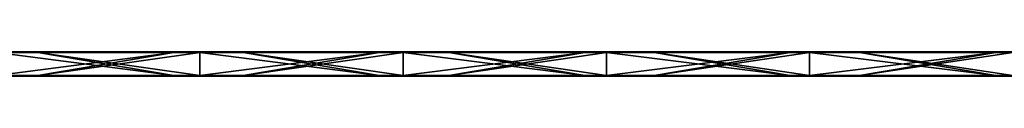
# Model space of a CAD drawing. Header units: millimetres. Extents: x -792 to 792, y -10 to 10.
# Tile 7 of 10: x 154 to 394, y -6 to 0. Entities that reach past the tile are written whole.
import ezdxf

# ---------------------------------------------------------------- set-up
doc = ezdxf.new("R2010")
doc.units = ezdxf.units.MM
doc.header["$LTSCALE"] = 65.185185
for name, color, linetype in [('1', 7, 'CONTINUOUS'), ('10', 7, 'CONTINUOUS'), ('12', 7, 'CONTINUOUS'), ('14', 7, 'CONTINUOUS'), ('2', 7, 'CONTINUOUS'), ('4', 7, 'CONTINUOUS'), ('6', 7, 'CONTINUOUS'), ('8', 7, 'CONTINUOUS')]:
    doc.layers.add(name, color=color, linetype=linetype)

msp = doc.modelspace()

# ---------------------------------------------------------------- linework, layer by layer
at = {"layer": '1', "linetype": 'CONTINUOUS'}
for points in [[(198.07, 0, 454.8), (148.56, 0, 454.8), (198.07, 0, 504.8), (198.07, 0, 454.8)], [(148.56, 0, 454.8), (198.07, 0, 454.8), (148.56, 0, 404.75), (148.56, 0, 454.8)], [(198.07, 0, 504.8), (148.56, 0, 454.8), (158.6, 0, 504.8), (198.07, 0, 504.8)], [(158.6, 0, 504.8), (148.56, 0, 454.8), (148.56, 0, 504.8), (158.6, 0, 504.8)], [(198.07, 0, 454.8), (198.07, 0, 404.75), (148.56, 0, 404.75), (198.07, 0, 454.8)], [(191.75, 0, 0.2), (148.56, 0, 0.2), (198.07, 0, 4.35), (191.75, 0, 0.2)], [(198.07, 0, 4.35), (148.56, 0, 0.2), (148.56, 0, 4.35), (198.07, 0, 4.35)], [(198.07, 0, 4.35), (148.56, 0, 4.35), (198.07, 0, 54.4), (198.07, 0, 4.35)], [(198.07, 0, 54.4), (148.56, 0, 4.35), (148.56, 0, 54.4), (198.07, 0, 54.4)], [(198.07, 0, 54.4), (148.56, 0, 54.4), (198.07, 0, 104.45), (198.07, 0, 54.4)], [(198.07, 0, 104.45), (148.56, 0, 54.4), (148.56, 0, 104.45), (198.07, 0, 104.45)], [(198.07, 0, 104.45), (148.56, 0, 104.45), (198.07, 0, 154.5), (198.07, 0, 104.45)], [(198.07, 0, 154.5), (148.56, 0, 104.45), (148.56, 0, 154.5), (198.07, 0, 154.5)], [(198.07, 0, 154.5), (148.56, 0, 154.5), (198.07, 0, 204.55), (198.07, 0, 154.5)], [(198.07, 0, 204.55), (148.56, 0, 154.5), (148.56, 0, 204.55), (198.07, 0, 204.55)], [(198.07, 0, 204.55), (148.56, 0, 204.55), (198.07, 0, 254.6), (198.07, 0, 204.55)], [(198.07, 0, 254.6), (148.56, 0, 204.55), (148.56, 0, 254.6), (198.07, 0, 254.6)], [(198.07, 0, 254.6), (148.56, 0, 254.6), (198.07, 0, 304.65), (198.07, 0, 254.6)], [(198.07, 0, 304.65), (148.56, 0, 254.6), (148.56, 0, 304.65), (198.07, 0, 304.65)], [(198.07, 0, 304.65), (148.56, 0, 304.65), (198.07, 0, 354.7), (198.07, 0, 304.65)], [(198.07, 0, 354.7), (148.56, 0, 304.65), (148.56, 0, 354.7), (198.07, 0, 354.7)], [(198.07, 0, 354.7), (148.56, 0, 354.7), (198.07, 0, 404.75), (198.07, 0, 354.7)], [(198.07, 0, 404.75), (148.56, 0, 354.7), (148.56, 0, 404.75), (198.07, 0, 404.75)], [(198.07, 0, 0.2), (191.75, 0, 0.2), (198.07, 0, 4.35), (198.07, 0, 0.2)], [(247.59, 0, 454.8), (198.07, 0, 454.8), (247.59, 0, 504.8), (247.59, 0, 454.8)], [(198.07, 0, 454.8), (247.59, 0, 454.8), (198.07, 0, 404.75), (198.07, 0, 454.8)], [(247.59, 0, 504.8), (198.07, 0, 454.8), (208.65, 0, 504.8), (247.59, 0, 504.8)], [(208.65, 0, 504.8), (198.07, 0, 454.8), (198.07, 0, 504.8), (208.65, 0, 504.8)], [(247.59, 0, 454.8), (247.59, 0, 404.75), (198.07, 0, 404.75), (247.59, 0, 454.8)], [(241.8, 0, 0.2), (198.07, 0, 0.2), (247.59, 0, 4.35), (241.8, 0, 0.2)], [(247.59, 0, 4.35), (198.07, 0, 0.2), (198.07, 0, 4.35), (247.59, 0, 4.35)], [(247.59, 0, 4.35), (198.07, 0, 4.35), (247.59, 0, 54.4), (247.59, 0, 4.35)], [(247.59, 0, 54.4), (198.07, 0, 4.35), (198.07, 0, 54.4), (247.59, 0, 54.4)], [(247.59, 0, 54.4), (198.07, 0, 54.4), (247.59, 0, 104.45), (247.59, 0, 54.4)], [(247.59, 0, 104.45), (198.07, 0, 54.4), (198.07, 0, 104.45), (247.59, 0, 104.45)], [(247.59, 0, 104.45), (198.07, 0, 104.45), (247.59, 0, 154.5), (247.59, 0, 104.45)], [(247.59, 0, 154.5), (198.07, 0, 104.45), (198.07, 0, 154.5), (247.59, 0, 154.5)], [(247.59, 0, 154.5), (198.07, 0, 154.5), (247.59, 0, 204.55), (247.59, 0, 154.5)], [(247.59, 0, 204.55), (198.07, 0, 154.5), (198.07, 0, 204.55), (247.59, 0, 204.55)], [(247.59, 0, 204.55), (198.07, 0, 204.55), (247.59, 0, 254.6), (247.59, 0, 204.55)], [(247.59, 0, 254.6), (198.07, 0, 204.55), (198.07, 0, 254.6), (247.59, 0, 254.6)], [(247.59, 0, 254.6), (198.07, 0, 254.6), (247.59, 0, 304.65), (247.59, 0, 254.6)], [(247.59, 0, 304.65), (198.07, 0, 254.6), (198.07, 0, 304.65), (247.59, 0, 304.65)], [(247.59, 0, 304.65), (198.07, 0, 304.65), (247.59, 0, 354.7), (247.59, 0, 304.65)], [(247.59, 0, 354.7), (198.07, 0, 304.65), (198.07, 0, 354.7), (247.59, 0, 354.7)], [(247.59, 0, 354.7), (198.07, 0, 354.7), (247.59, 0, 404.75), (247.59, 0, 354.7)], [(247.59, 0, 404.75), (198.07, 0, 354.7), (198.07, 0, 404.75), (247.59, 0, 404.75)], [(247.59, 0, 0.2), (241.8, 0, 0.2), (247.59, 0, 4.35), (247.59, 0, 0.2)], [(297.11, 0, 454.8), (247.59, 0, 454.8), (297.11, 0, 504.8), (297.11, 0, 454.8)], [(247.59, 0, 454.8), (297.11, 0, 454.8), (247.59, 0, 404.75), (247.59, 0, 454.8)], [(297.11, 0, 504.8), (247.59, 0, 454.8), (258.7, 0, 504.8), (297.11, 0, 504.8)], [(258.7, 0, 504.8), (247.59, 0, 454.8), (247.59, 0, 504.8), (258.7, 0, 504.8)], [(297.11, 0, 454.8), (297.11, 0, 404.75), (247.59, 0, 404.75), (297.11, 0, 454.8)], [(291.85, 0, 0.2), (247.59, 0, 0.2), (297.11, 0, 4.35), (291.85, 0, 0.2)], [(297.11, 0, 4.35), (247.59, 0, 0.2), (247.59, 0, 4.35), (297.11, 0, 4.35)], [(297.11, 0, 4.35), (247.59, 0, 4.35), (297.11, 0, 54.4), (297.11, 0, 4.35)], [(297.11, 0, 54.4), (247.59, 0, 4.35), (247.59, 0, 54.4), (297.11, 0, 54.4)], [(297.11, 0, 54.4), (247.59, 0, 54.4), (297.11, 0, 104.45), (297.11, 0, 54.4)], [(297.11, 0, 104.45), (247.59, 0, 54.4), (247.59, 0, 104.45), (297.11, 0, 104.45)], [(297.11, 0, 104.45), (247.59, 0, 104.45), (297.11, 0, 154.5), (297.11, 0, 104.45)], [(297.11, 0, 154.5), (247.59, 0, 104.45), (247.59, 0, 154.5), (297.11, 0, 154.5)], [(297.11, 0, 154.5), (247.59, 0, 154.5), (297.11, 0, 204.55), (297.11, 0, 154.5)], [(297.11, 0, 204.55), (247.59, 0, 154.5), (247.59, 0, 204.55), (297.11, 0, 204.55)], [(297.11, 0, 204.55), (247.59, 0, 204.55), (297.11, 0, 254.6), (297.11, 0, 204.55)], [(297.11, 0, 254.6), (247.59, 0, 204.55), (247.59, 0, 254.6), (297.11, 0, 254.6)], [(297.11, 0, 254.6), (247.59, 0, 254.6), (297.11, 0, 304.65), (297.11, 0, 254.6)], [(297.11, 0, 304.65), (247.59, 0, 254.6), (247.59, 0, 304.65), (297.11, 0, 304.65)], [(297.11, 0, 304.65), (247.59, 0, 304.65), (297.11, 0, 354.7), (297.11, 0, 304.65)], [(297.11, 0, 354.7), (247.59, 0, 304.65), (247.59, 0, 354.7), (297.11, 0, 354.7)], [(297.11, 0, 354.7), (247.59, 0, 354.7), (297.11, 0, 404.75), (297.11, 0, 354.7)], [(297.11, 0, 404.75), (247.59, 0, 354.7), (247.59, 0, 404.75), (297.11, 0, 404.75)], [(297.11, 0, 0.2), (291.85, 0, 0.2), (297.11, 0, 4.35), (297.11, 0, 0.2)], [(346.63, 0, 454.8), (297.11, 0, 454.8), (346.63, 0, 504.8), (346.63, 0, 454.8)], [(297.11, 0, 454.8), (346.63, 0, 454.8), (297.11, 0, 404.75), (297.11, 0, 454.8)], [(346.63, 0, 504.8), (297.11, 0, 454.8), (308.75, 0, 504.8), (346.63, 0, 504.8)], [(308.75, 0, 504.8), (297.11, 0, 454.8), (297.11, 0, 504.8), (308.75, 0, 504.8)], [(346.63, 0, 454.8), (346.63, 0, 404.75), (297.11, 0, 404.75), (346.63, 0, 454.8)], [(341.9, 0, 0.2), (297.11, 0, 0.2), (346.63, 0, 4.35), (341.9, 0, 0.2)], [(346.63, 0, 4.35), (297.11, 0, 0.2), (297.11, 0, 4.35), (346.63, 0, 4.35)], [(346.63, 0, 4.35), (297.11, 0, 4.35), (346.63, 0, 54.4), (346.63, 0, 4.35)], [(346.63, 0, 54.4), (297.11, 0, 4.35), (297.11, 0, 54.4), (346.63, 0, 54.4)], [(346.63, 0, 54.4), (297.11, 0, 54.4), (346.63, 0, 104.45), (346.63, 0, 54.4)], [(346.63, 0, 104.45), (297.11, 0, 54.4), (297.11, 0, 104.45), (346.63, 0, 104.45)], [(346.63, 0, 104.45), (297.11, 0, 104.45), (346.63, 0, 154.5), (346.63, 0, 104.45)], [(346.63, 0, 154.5), (297.11, 0, 104.45), (297.11, 0, 154.5), (346.63, 0, 154.5)], [(346.63, 0, 154.5), (297.11, 0, 154.5), (346.63, 0, 204.55), (346.63, 0, 154.5)], [(346.63, 0, 204.55), (297.11, 0, 154.5), (297.11, 0, 204.55), (346.63, 0, 204.55)], [(346.63, 0, 204.55), (297.11, 0, 204.55), (346.63, 0, 254.6), (346.63, 0, 204.55)], [(346.63, 0, 254.6), (297.11, 0, 204.55), (297.11, 0, 254.6), (346.63, 0, 254.6)], [(346.63, 0, 254.6), (297.11, 0, 254.6), (346.63, 0, 304.65), (346.63, 0, 254.6)], [(346.63, 0, 304.65), (297.11, 0, 254.6), (297.11, 0, 304.65), (346.63, 0, 304.65)], [(346.63, 0, 304.65), (297.11, 0, 304.65), (346.63, 0, 354.7), (346.63, 0, 304.65)], [(346.63, 0, 354.7), (297.11, 0, 304.65), (297.11, 0, 354.7), (346.63, 0, 354.7)], [(346.63, 0, 354.7), (297.11, 0, 354.7), (346.63, 0, 404.75), (346.63, 0, 354.7)], [(346.63, 0, 404.75), (297.11, 0, 354.7), (297.11, 0, 404.75), (346.63, 0, 404.75)], [(346.63, 0, 0.2), (341.9, 0, 0.2), (346.63, 0, 4.35), (346.63, 0, 0.2)], [(396.15, 0, 454.8), (346.63, 0, 454.8), (396.15, 0, 504.8), (396.15, 0, 454.8)], [(346.63, 0, 454.8), (396.15, 0, 454.8), (346.63, 0, 404.75), (346.63, 0, 454.8)], [(396.15, 0, 504.8), (346.63, 0, 454.8), (358.8, 0, 504.8), (396.15, 0, 504.8)], [(358.8, 0, 504.8), (346.63, 0, 454.8), (346.63, 0, 504.8), (358.8, 0, 504.8)], [(396.15, 0, 454.8), (396.15, 0, 404.75), (346.63, 0, 404.75), (396.15, 0, 454.8)], [(391.95, 0, 0.2), (346.63, 0, 0.2), (396.15, 0, 4.35), (391.95, 0, 0.2)], [(396.15, 0, 4.35), (346.63, 0, 0.2), (346.63, 0, 4.35), (396.15, 0, 4.35)], [(396.15, 0, 4.35), (346.63, 0, 4.35), (396.15, 0, 54.4), (396.15, 0, 4.35)], [(396.15, 0, 54.4), (346.63, 0, 4.35), (346.63, 0, 54.4), (396.15, 0, 54.4)], [(396.15, 0, 54.4), (346.63, 0, 54.4), (396.15, 0, 104.45), (396.15, 0, 54.4)], [(396.15, 0, 104.45), (346.63, 0, 54.4), (346.63, 0, 104.45), (396.15, 0, 104.45)], [(396.15, 0, 104.45), (346.63, 0, 104.45), (396.15, 0, 154.5), (396.15, 0, 104.45)], [(396.15, 0, 154.5), (346.63, 0, 104.45), (346.63, 0, 154.5), (396.15, 0, 154.5)], [(396.15, 0, 154.5), (346.63, 0, 154.5), (396.15, 0, 204.55), (396.15, 0, 154.5)], [(396.15, 0, 204.55), (346.63, 0, 154.5), (346.63, 0, 204.55), (396.15, 0, 204.55)], [(396.15, 0, 204.55), (346.63, 0, 204.55), (396.15, 0, 254.6), (396.15, 0, 204.55)], [(396.15, 0, 254.6), (346.63, 0, 204.55), (346.63, 0, 254.6), (396.15, 0, 254.6)], [(396.15, 0, 254.6), (346.63, 0, 254.6), (396.15, 0, 304.65), (396.15, 0, 254.6)], [(396.15, 0, 304.65), (346.63, 0, 254.6), (346.63, 0, 304.65), (396.15, 0, 304.65)], [(396.15, 0, 304.65), (346.63, 0, 304.65), (396.15, 0, 354.7), (396.15, 0, 304.65)], [(396.15, 0, 354.7), (346.63, 0, 304.65), (346.63, 0, 354.7), (396.15, 0, 354.7)], [(396.15, 0, 354.7), (346.63, 0, 354.7), (396.15, 0, 404.75), (396.15, 0, 354.7)], [(396.15, 0, 404.75), (346.63, 0, 354.7), (346.63, 0, 404.75), (396.15, 0, 404.75)], [(396.15, 0, 0.2), (391.95, 0, 0.2), (396.15, 0, 4.35), (396.15, 0, 0.2)]]:
    msp.add_3dface(points, dxfattribs=at)
at = {"layer": '10', "linetype": 'CONTINUOUS'}
for points in [[(158.6, 0, 504.8), (148.56, 0, 504.8), (108.55, -0.03, 504.9), (158.6, 0, 504.8)], [(158.6, 0, 504.8), (108.55, -0.03, 504.9), (158.6, -0.03, 504.9), (158.6, 0, 504.8)], [(208.65, 0, 504.8), (198.07, 0, 504.8), (158.6, -0.03, 504.9), (208.65, 0, 504.8)], [(208.65, 0, 504.8), (158.6, -0.03, 504.9), (208.65, -0.03, 504.9), (208.65, 0, 504.8)], [(198.07, 0, 504.8), (158.6, 0, 504.8), (158.6, -0.03, 504.9), (198.07, 0, 504.8)], [(258.7, 0, 504.8), (247.59, 0, 504.8), (208.65, -0.03, 504.9), (258.7, 0, 504.8)], [(258.7, 0, 504.8), (208.65, -0.03, 504.9), (258.7, -0.03, 504.9), (258.7, 0, 504.8)], [(247.59, 0, 504.8), (208.65, 0, 504.8), (208.65, -0.03, 504.9), (247.59, 0, 504.8)], [(308.75, 0, 504.8), (297.11, 0, 504.8), (258.7, -0.03, 504.9), (308.75, 0, 504.8)], [(308.75, 0, 504.8), (258.7, -0.03, 504.9), (308.75, -0.03, 504.9), (308.75, 0, 504.8)], [(297.11, 0, 504.8), (258.7, 0, 504.8), (258.7, -0.03, 504.9), (297.11, 0, 504.8)], [(358.8, 0, 504.8), (346.63, 0, 504.8), (308.75, -0.03, 504.9), (358.8, 0, 504.8)], [(358.8, 0, 504.8), (308.75, -0.03, 504.9), (358.8, -0.03, 504.9), (358.8, 0, 504.8)], [(346.63, 0, 504.8), (308.75, 0, 504.8), (308.75, -0.03, 504.9), (346.63, 0, 504.8)], [(408.85, 0, 504.8), (396.15, 0, 504.8), (358.8, -0.03, 504.9), (408.85, 0, 504.8)], [(408.85, 0, 504.8), (358.8, -0.03, 504.9), (408.85, -0.03, 504.9), (408.85, 0, 504.8)], [(396.15, 0, 504.8), (358.8, 0, 504.8), (358.8, -0.03, 504.9), (396.15, 0, 504.8)], [(108.55, -0.03, 504.9), (108.55, -0.1, 504.97), (158.6, -0.03, 504.9), (108.55, -0.03, 504.9)], [(158.6, -0.03, 504.9), (108.55, -0.1, 504.97), (158.6, -0.1, 504.97), (158.6, -0.03, 504.9)], [(108.55, -0.2, 505), (148.56, -0.2, 505), (158.6, -0.1, 504.97), (108.55, -0.2, 505)], [(108.55, -0.1, 504.97), (108.55, -0.2, 505), (158.6, -0.1, 504.97), (108.55, -0.1, 504.97)], [(148.56, -0.2, 505), (158.6, -0.2, 505), (158.6, -0.1, 504.97), (148.56, -0.2, 505)], [(158.6, -0.03, 504.9), (158.6, -0.1, 504.97), (208.65, -0.03, 504.9), (158.6, -0.03, 504.9)], [(208.65, -0.03, 504.9), (158.6, -0.1, 504.97), (208.65, -0.1, 504.97), (208.65, -0.03, 504.9)], [(158.6, -0.2, 505), (198.07, -0.2, 505), (208.65, -0.1, 504.97), (158.6, -0.2, 505)], [(158.6, -0.1, 504.97), (158.6, -0.2, 505), (208.65, -0.1, 504.97), (158.6, -0.1, 504.97)], [(198.07, -0.2, 505), (208.65, -0.2, 505), (208.65, -0.1, 504.97), (198.07, -0.2, 505)], [(208.65, -0.03, 504.9), (208.65, -0.1, 504.97), (258.7, -0.03, 504.9), (208.65, -0.03, 504.9)], [(258.7, -0.03, 504.9), (208.65, -0.1, 504.97), (258.7, -0.1, 504.97), (258.7, -0.03, 504.9)], [(208.65, -0.2, 505), (247.59, -0.2, 505), (258.7, -0.1, 504.97), (208.65, -0.2, 505)], [(208.65, -0.1, 504.97), (208.65, -0.2, 505), (258.7, -0.1, 504.97), (208.65, -0.1, 504.97)], [(247.59, -0.2, 505), (258.7, -0.2, 505), (258.7, -0.1, 504.97), (247.59, -0.2, 505)], [(258.7, -0.03, 504.9), (258.7, -0.1, 504.97), (308.75, -0.03, 504.9), (258.7, -0.03, 504.9)], [(308.75, -0.03, 504.9), (258.7, -0.1, 504.97), (308.75, -0.1, 504.97), (308.75, -0.03, 504.9)], [(258.7, -0.2, 505), (297.11, -0.2, 505), (308.75, -0.1, 504.97), (258.7, -0.2, 505)], [(258.7, -0.1, 504.97), (258.7, -0.2, 505), (308.75, -0.1, 504.97), (258.7, -0.1, 504.97)], [(297.11, -0.2, 505), (308.75, -0.2, 505), (308.75, -0.1, 504.97), (297.11, -0.2, 505)], [(308.75, -0.03, 504.9), (308.75, -0.1, 504.97), (358.8, -0.03, 504.9), (308.75, -0.03, 504.9)], [(358.8, -0.03, 504.9), (308.75, -0.1, 504.97), (358.8, -0.1, 504.97), (358.8, -0.03, 504.9)], [(308.75, -0.2, 505), (346.63, -0.2, 505), (358.8, -0.1, 504.97), (308.75, -0.2, 505)], [(308.75, -0.1, 504.97), (308.75, -0.2, 505), (358.8, -0.1, 504.97), (308.75, -0.1, 504.97)], [(346.63, -0.2, 505), (358.8, -0.2, 505), (358.8, -0.1, 504.97), (346.63, -0.2, 505)], [(358.8, -0.03, 504.9), (358.8, -0.1, 504.97), (408.85, -0.03, 504.9), (358.8, -0.03, 504.9)], [(408.85, -0.03, 504.9), (358.8, -0.1, 504.97), (408.85, -0.1, 504.97), (408.85, -0.03, 504.9)], [(358.8, -0.2, 505), (396.15, -0.2, 505), (408.85, -0.1, 504.97), (358.8, -0.2, 505)], [(358.8, -0.1, 504.97), (358.8, -0.2, 505), (408.85, -0.1, 504.97), (358.8, -0.1, 504.97)]]:
    msp.add_3dface(points, dxfattribs=at)
at = {"layer": '12', "linetype": 'CONTINUOUS'}
for points in [[(141.7, 0, 0.2), (148.56, 0, 0.2), (191.75, -0.03, 0.1), (141.7, 0, 0.2)], [(141.7, 0, 0.2), (191.75, -0.03, 0.1), (141.7, -0.03, 0.1), (141.7, 0, 0.2)], [(148.56, 0, 0.2), (191.75, 0, 0.2), (191.75, -0.03, 0.1), (148.56, 0, 0.2)], [(191.75, 0, 0.2), (198.07, 0, 0.2), (241.8, -0.03, 0.1), (191.75, 0, 0.2)], [(191.75, 0, 0.2), (241.8, -0.03, 0.1), (191.75, -0.03, 0.1), (191.75, 0, 0.2)], [(198.07, 0, 0.2), (241.8, 0, 0.2), (241.8, -0.03, 0.1), (198.07, 0, 0.2)], [(241.8, 0, 0.2), (247.59, 0, 0.2), (291.85, -0.03, 0.1), (241.8, 0, 0.2)], [(241.8, 0, 0.2), (291.85, -0.03, 0.1), (241.8, -0.03, 0.1), (241.8, 0, 0.2)], [(247.59, 0, 0.2), (291.85, 0, 0.2), (291.85, -0.03, 0.1), (247.59, 0, 0.2)], [(291.85, 0, 0.2), (297.11, 0, 0.2), (341.9, -0.03, 0.1), (291.85, 0, 0.2)], [(291.85, 0, 0.2), (341.9, -0.03, 0.1), (291.85, -0.03, 0.1), (291.85, 0, 0.2)], [(297.11, 0, 0.2), (341.9, 0, 0.2), (341.9, -0.03, 0.1), (297.11, 0, 0.2)], [(341.9, 0, 0.2), (346.63, 0, 0.2), (391.95, -0.03, 0.1), (341.9, 0, 0.2)], [(341.9, 0, 0.2), (391.95, -0.03, 0.1), (341.9, -0.03, 0.1), (341.9, 0, 0.2)], [(346.63, 0, 0.2), (391.95, 0, 0.2), (391.95, -0.03, 0.1), (346.63, 0, 0.2)], [(391.95, 0, 0.2), (396.15, 0, 0.2), (442, -0.03, 0.1), (391.95, 0, 0.2)], [(391.95, 0, 0.2), (442, -0.03, 0.1), (391.95, -0.03, 0.1), (391.95, 0, 0.2)], [(191.75, -0.03, 0.1), (191.75, -0.1, 0.03), (141.7, -0.03, 0.1), (191.75, -0.03, 0.1)], [(141.7, -0.03, 0.1), (191.75, -0.1, 0.03), (141.7, -0.1, 0.03), (141.7, -0.03, 0.1)], [(191.75, -0.2), (148.56, -0.2), (141.7, -0.1, 0.03), (191.75, -0.2)], [(191.75, -0.1, 0.03), (191.75, -0.2), (141.7, -0.1, 0.03), (191.75, -0.1, 0.03)], [(241.8, -0.03, 0.1), (241.8, -0.1, 0.03), (191.75, -0.03, 0.1), (241.8, -0.03, 0.1)], [(191.75, -0.03, 0.1), (241.8, -0.1, 0.03), (191.75, -0.1, 0.03), (191.75, -0.03, 0.1)], [(241.8, -0.2), (198.07, -0.2), (191.75, -0.1, 0.03), (241.8, -0.2)], [(241.8, -0.1, 0.03), (241.8, -0.2), (191.75, -0.1, 0.03), (241.8, -0.1, 0.03)], [(198.07, -0.2), (191.75, -0.2), (191.75, -0.1, 0.03), (198.07, -0.2)], [(291.85, -0.03, 0.1), (291.85, -0.1, 0.03), (241.8, -0.03, 0.1), (291.85, -0.03, 0.1)], [(241.8, -0.03, 0.1), (291.85, -0.1, 0.03), (241.8, -0.1, 0.03), (241.8, -0.03, 0.1)], [(291.85, -0.2), (247.59, -0.2), (241.8, -0.1, 0.03), (291.85, -0.2)], [(291.85, -0.1, 0.03), (291.85, -0.2), (241.8, -0.1, 0.03), (291.85, -0.1, 0.03)], [(247.59, -0.2), (241.8, -0.2), (241.8, -0.1, 0.03), (247.59, -0.2)], [(341.9, -0.03, 0.1), (341.9, -0.1, 0.03), (291.85, -0.03, 0.1), (341.9, -0.03, 0.1)], [(291.85, -0.03, 0.1), (341.9, -0.1, 0.03), (291.85, -0.1, 0.03), (291.85, -0.03, 0.1)], [(341.9, -0.2), (297.11, -0.2), (291.85, -0.1, 0.03), (341.9, -0.2)], [(341.9, -0.1, 0.03), (341.9, -0.2), (291.85, -0.1, 0.03), (341.9, -0.1, 0.03)], [(297.11, -0.2), (291.85, -0.2), (291.85, -0.1, 0.03), (297.11, -0.2)], [(391.95, -0.03, 0.1), (391.95, -0.1, 0.03), (341.9, -0.03, 0.1), (391.95, -0.03, 0.1)], [(341.9, -0.03, 0.1), (391.95, -0.1, 0.03), (341.9, -0.1, 0.03), (341.9, -0.03, 0.1)], [(391.95, -0.2), (346.63, -0.2), (341.9, -0.1, 0.03), (391.95, -0.2)], [(391.95, -0.1, 0.03), (391.95, -0.2), (341.9, -0.1, 0.03), (391.95, -0.1, 0.03)], [(346.63, -0.2), (341.9, -0.2), (341.9, -0.1, 0.03), (346.63, -0.2)], [(442, -0.03, 0.1), (442, -0.1, 0.03), (391.95, -0.03, 0.1), (442, -0.03, 0.1)], [(391.95, -0.03, 0.1), (442, -0.1, 0.03), (391.95, -0.1, 0.03), (391.95, -0.03, 0.1)], [(442, -0.2), (396.15, -0.2), (391.95, -0.1, 0.03), (442, -0.2)], [(442, -0.1, 0.03), (442, -0.2), (391.95, -0.1, 0.03), (442, -0.1, 0.03)], [(396.15, -0.2), (391.95, -0.2), (391.95, -0.1, 0.03), (396.15, -0.2)]]:
    msp.add_3dface(points, dxfattribs=at)
at = {"layer": '14', "linetype": 'CONTINUOUS'}
for points in [[(108.55, -5.8), (148.56, -5.8), (158.6, -5.9, 0.03), (108.55, -5.8)], [(108.55, -5.9, 0.03), (108.55, -5.8), (158.6, -5.9, 0.03), (108.55, -5.9, 0.03)], [(108.55, -5.97, 0.1), (108.55, -5.9, 0.03), (158.6, -5.97, 0.1), (108.55, -5.97, 0.1)], [(158.6, -5.97, 0.1), (108.55, -5.9, 0.03), (158.6, -5.9, 0.03), (158.6, -5.97, 0.1)], [(158.6, -6, 0.2), (148.56, -6, 0.2), (108.55, -5.97, 0.1), (158.6, -6, 0.2)], [(158.6, -6, 0.2), (108.55, -5.97, 0.1), (158.6, -5.97, 0.1), (158.6, -6, 0.2)], [(148.56, -5.8), (158.6, -5.8), (158.6, -5.9, 0.03), (148.56, -5.8)], [(158.6, -5.8), (198.07, -5.8), (208.65, -5.9, 0.03), (158.6, -5.8)], [(158.6, -5.9, 0.03), (158.6, -5.8), (208.65, -5.9, 0.03), (158.6, -5.9, 0.03)], [(158.6, -5.97, 0.1), (158.6, -5.9, 0.03), (208.65, -5.97, 0.1), (158.6, -5.97, 0.1)], [(208.65, -5.97, 0.1), (158.6, -5.9, 0.03), (208.65, -5.9, 0.03), (208.65, -5.97, 0.1)], [(208.65, -6, 0.2), (198.07, -6, 0.2), (158.6, -5.97, 0.1), (208.65, -6, 0.2)], [(208.65, -6, 0.2), (158.6, -5.97, 0.1), (208.65, -5.97, 0.1), (208.65, -6, 0.2)], [(198.07, -6, 0.2), (158.6, -6, 0.2), (158.6, -5.97, 0.1), (198.07, -6, 0.2)], [(198.07, -5.8), (208.65, -5.8), (208.65, -5.9, 0.03), (198.07, -5.8)], [(208.65, -5.8), (247.59, -5.8), (258.7, -5.9, 0.03), (208.65, -5.8)], [(208.65, -5.9, 0.03), (208.65, -5.8), (258.7, -5.9, 0.03), (208.65, -5.9, 0.03)], [(208.65, -5.97, 0.1), (208.65, -5.9, 0.03), (258.7, -5.97, 0.1), (208.65, -5.97, 0.1)], [(258.7, -5.97, 0.1), (208.65, -5.9, 0.03), (258.7, -5.9, 0.03), (258.7, -5.97, 0.1)], [(258.7, -6, 0.2), (247.59, -6, 0.2), (208.65, -5.97, 0.1), (258.7, -6, 0.2)], [(258.7, -6, 0.2), (208.65, -5.97, 0.1), (258.7, -5.97, 0.1), (258.7, -6, 0.2)], [(247.59, -6, 0.2), (208.65, -6, 0.2), (208.65, -5.97, 0.1), (247.59, -6, 0.2)], [(247.59, -5.8), (258.7, -5.8), (258.7, -5.9, 0.03), (247.59, -5.8)], [(258.7, -5.8), (297.11, -5.8), (308.75, -5.9, 0.03), (258.7, -5.8)], [(258.7, -5.9, 0.03), (258.7, -5.8), (308.75, -5.9, 0.03), (258.7, -5.9, 0.03)], [(258.7, -5.97, 0.1), (258.7, -5.9, 0.03), (308.75, -5.97, 0.1), (258.7, -5.97, 0.1)], [(308.75, -5.97, 0.1), (258.7, -5.9, 0.03), (308.75, -5.9, 0.03), (308.75, -5.97, 0.1)], [(308.75, -6, 0.2), (297.11, -6, 0.2), (258.7, -5.97, 0.1), (308.75, -6, 0.2)], [(308.75, -6, 0.2), (258.7, -5.97, 0.1), (308.75, -5.97, 0.1), (308.75, -6, 0.2)], [(297.11, -6, 0.2), (258.7, -6, 0.2), (258.7, -5.97, 0.1), (297.11, -6, 0.2)], [(297.11, -5.8), (308.75, -5.8), (308.75, -5.9, 0.03), (297.11, -5.8)], [(308.75, -5.8), (346.63, -5.8), (358.8, -5.9, 0.03), (308.75, -5.8)], [(308.75, -5.9, 0.03), (308.75, -5.8), (358.8, -5.9, 0.03), (308.75, -5.9, 0.03)], [(308.75, -5.97, 0.1), (308.75, -5.9, 0.03), (358.8, -5.97, 0.1), (308.75, -5.97, 0.1)], [(358.8, -5.97, 0.1), (308.75, -5.9, 0.03), (358.8, -5.9, 0.03), (358.8, -5.97, 0.1)], [(358.8, -6, 0.2), (346.63, -6, 0.2), (308.75, -5.97, 0.1), (358.8, -6, 0.2)], [(358.8, -6, 0.2), (308.75, -5.97, 0.1), (358.8, -5.97, 0.1), (358.8, -6, 0.2)], [(346.63, -6, 0.2), (308.75, -6, 0.2), (308.75, -5.97, 0.1), (346.63, -6, 0.2)], [(346.63, -5.8), (358.8, -5.8), (358.8, -5.9, 0.03), (346.63, -5.8)], [(358.8, -5.8), (396.15, -5.8), (408.85, -5.9, 0.03), (358.8, -5.8)], [(358.8, -5.9, 0.03), (358.8, -5.8), (408.85, -5.9, 0.03), (358.8, -5.9, 0.03)], [(358.8, -5.97, 0.1), (358.8, -5.9, 0.03), (408.85, -5.97, 0.1), (358.8, -5.97, 0.1)], [(408.85, -5.97, 0.1), (358.8, -5.9, 0.03), (408.85, -5.9, 0.03), (408.85, -5.97, 0.1)], [(408.85, -6, 0.2), (396.15, -6, 0.2), (358.8, -5.97, 0.1), (408.85, -6, 0.2)], [(408.85, -6, 0.2), (358.8, -5.97, 0.1), (408.85, -5.97, 0.1), (408.85, -6, 0.2)], [(396.15, -6, 0.2), (358.8, -6, 0.2), (358.8, -5.97, 0.1), (396.15, -6, 0.2)]]:
    msp.add_3dface(points, dxfattribs=at)
at = {"layer": '2', "linetype": 'CONTINUOUS'}
for points in [[(191.75, -6, 504.8), (148.56, -6, 504.8), (198.07, -6, 454.8), (191.75, -6, 504.8)], [(198.07, -6, 454.8), (148.56, -6, 504.8), (148.56, -6, 454.8), (198.07, -6, 454.8)], [(198.07, -6, 454.8), (148.56, -6, 454.8), (198.07, -6, 404.75), (198.07, -6, 454.8)], [(198.07, -6, 404.75), (148.56, -6, 454.8), (148.56, -6, 404.75), (198.07, -6, 404.75)], [(198.07, -6, 404.75), (148.56, -6, 404.75), (198.07, -6, 354.7), (198.07, -6, 404.75)], [(198.07, -6, 354.7), (148.56, -6, 404.75), (148.56, -6, 354.7), (198.07, -6, 354.7)], [(198.07, -6, 354.7), (148.56, -6, 354.7), (198.07, -6, 304.65), (198.07, -6, 354.7)], [(198.07, -6, 304.65), (148.56, -6, 354.7), (148.56, -6, 304.65), (198.07, -6, 304.65)], [(198.07, -6, 304.65), (148.56, -6, 304.65), (198.07, -6, 254.6), (198.07, -6, 304.65)], [(198.07, -6, 254.6), (148.56, -6, 304.65), (148.56, -6, 254.6), (198.07, -6, 254.6)], [(198.07, -6, 254.6), (148.56, -6, 254.6), (198.07, -6, 204.55), (198.07, -6, 254.6)], [(198.07, -6, 204.55), (148.56, -6, 254.6), (148.56, -6, 204.55), (198.07, -6, 204.55)], [(198.07, -6, 204.55), (148.56, -6, 204.55), (198.07, -6, 154.5), (198.07, -6, 204.55)], [(198.07, -6, 154.5), (148.56, -6, 204.55), (148.56, -6, 154.5), (198.07, -6, 154.5)], [(198.07, -6, 154.5), (148.56, -6, 154.5), (198.07, -6, 104.45), (198.07, -6, 154.5)], [(198.07, -6, 104.45), (148.56, -6, 154.5), (148.56, -6, 104.45), (198.07, -6, 104.45)], [(198.07, -6, 104.45), (148.56, -6, 104.45), (198.07, -6, 54.4), (198.07, -6, 104.45)], [(198.07, -6, 54.4), (148.56, -6, 104.45), (148.56, -6, 54.4), (198.07, -6, 54.4)], [(198.07, -6, 54.4), (148.56, -6, 54.4), (198.07, -6, 4.35), (198.07, -6, 54.4)], [(198.07, -6, 4.35), (148.56, -6, 54.4), (148.56, -6, 4.35), (198.07, -6, 4.35)], [(198.07, -6, 4.35), (148.56, -6, 4.35), (198.07, -6, 0.2), (198.07, -6, 4.35)], [(198.07, -6, 0.2), (148.56, -6, 4.35), (158.6, -6, 0.2), (198.07, -6, 0.2)], [(158.6, -6, 0.2), (148.56, -6, 4.35), (148.56, -6, 0.2), (158.6, -6, 0.2)], [(198.07, -6, 504.8), (191.75, -6, 504.8), (198.07, -6, 454.8), (198.07, -6, 504.8)], [(241.8, -6, 504.8), (198.07, -6, 504.8), (247.59, -6, 454.8), (241.8, -6, 504.8)], [(247.59, -6, 454.8), (198.07, -6, 504.8), (198.07, -6, 454.8), (247.59, -6, 454.8)], [(247.59, -6, 454.8), (198.07, -6, 454.8), (247.59, -6, 404.75), (247.59, -6, 454.8)], [(247.59, -6, 404.75), (198.07, -6, 454.8), (198.07, -6, 404.75), (247.59, -6, 404.75)], [(247.59, -6, 404.75), (198.07, -6, 404.75), (247.59, -6, 354.7), (247.59, -6, 404.75)], [(247.59, -6, 354.7), (198.07, -6, 404.75), (198.07, -6, 354.7), (247.59, -6, 354.7)], [(247.59, -6, 354.7), (198.07, -6, 354.7), (247.59, -6, 304.65), (247.59, -6, 354.7)], [(247.59, -6, 304.65), (198.07, -6, 354.7), (198.07, -6, 304.65), (247.59, -6, 304.65)], [(247.59, -6, 304.65), (198.07, -6, 304.65), (247.59, -6, 254.6), (247.59, -6, 304.65)], [(247.59, -6, 254.6), (198.07, -6, 304.65), (198.07, -6, 254.6), (247.59, -6, 254.6)], [(247.59, -6, 254.6), (198.07, -6, 254.6), (247.59, -6, 204.55), (247.59, -6, 254.6)], [(247.59, -6, 204.55), (198.07, -6, 254.6), (198.07, -6, 204.55), (247.59, -6, 204.55)], [(247.59, -6, 204.55), (198.07, -6, 204.55), (247.59, -6, 154.5), (247.59, -6, 204.55)], [(247.59, -6, 154.5), (198.07, -6, 204.55), (198.07, -6, 154.5), (247.59, -6, 154.5)], [(247.59, -6, 154.5), (198.07, -6, 154.5), (247.59, -6, 104.45), (247.59, -6, 154.5)], [(247.59, -6, 104.45), (198.07, -6, 154.5), (198.07, -6, 104.45), (247.59, -6, 104.45)], [(247.59, -6, 104.45), (198.07, -6, 104.45), (247.59, -6, 54.4), (247.59, -6, 104.45)], [(247.59, -6, 54.4), (198.07, -6, 104.45), (198.07, -6, 54.4), (247.59, -6, 54.4)], [(247.59, -6, 54.4), (198.07, -6, 54.4), (247.59, -6, 4.35), (247.59, -6, 54.4)], [(247.59, -6, 4.35), (198.07, -6, 54.4), (198.07, -6, 4.35), (247.59, -6, 4.35)], [(247.59, -6, 4.35), (198.07, -6, 4.35), (247.59, -6, 0.2), (247.59, -6, 4.35)], [(247.59, -6, 0.2), (198.07, -6, 4.35), (208.65, -6, 0.2), (247.59, -6, 0.2)], [(208.65, -6, 0.2), (198.07, -6, 4.35), (198.07, -6, 0.2), (208.65, -6, 0.2)], [(247.59, -6, 504.8), (241.8, -6, 504.8), (247.59, -6, 454.8), (247.59, -6, 504.8)], [(291.85, -6, 504.8), (247.59, -6, 504.8), (297.11, -6, 454.8), (291.85, -6, 504.8)], [(297.11, -6, 454.8), (247.59, -6, 504.8), (247.59, -6, 454.8), (297.11, -6, 454.8)], [(297.11, -6, 454.8), (247.59, -6, 454.8), (297.11, -6, 404.75), (297.11, -6, 454.8)], [(297.11, -6, 404.75), (247.59, -6, 454.8), (247.59, -6, 404.75), (297.11, -6, 404.75)], [(297.11, -6, 404.75), (247.59, -6, 404.75), (297.11, -6, 354.7), (297.11, -6, 404.75)], [(297.11, -6, 354.7), (247.59, -6, 404.75), (247.59, -6, 354.7), (297.11, -6, 354.7)], [(297.11, -6, 354.7), (247.59, -6, 354.7), (297.11, -6, 304.65), (297.11, -6, 354.7)], [(297.11, -6, 304.65), (247.59, -6, 354.7), (247.59, -6, 304.65), (297.11, -6, 304.65)], [(297.11, -6, 304.65), (247.59, -6, 304.65), (297.11, -6, 254.6), (297.11, -6, 304.65)], [(297.11, -6, 254.6), (247.59, -6, 304.65), (247.59, -6, 254.6), (297.11, -6, 254.6)], [(297.11, -6, 254.6), (247.59, -6, 254.6), (297.11, -6, 204.55), (297.11, -6, 254.6)], [(297.11, -6, 204.55), (247.59, -6, 254.6), (247.59, -6, 204.55), (297.11, -6, 204.55)], [(297.11, -6, 204.55), (247.59, -6, 204.55), (297.11, -6, 154.5), (297.11, -6, 204.55)], [(297.11, -6, 154.5), (247.59, -6, 204.55), (247.59, -6, 154.5), (297.11, -6, 154.5)], [(297.11, -6, 154.5), (247.59, -6, 154.5), (297.11, -6, 104.45), (297.11, -6, 154.5)], [(297.11, -6, 104.45), (247.59, -6, 154.5), (247.59, -6, 104.45), (297.11, -6, 104.45)], [(297.11, -6, 104.45), (247.59, -6, 104.45), (297.11, -6, 54.4), (297.11, -6, 104.45)], [(297.11, -6, 54.4), (247.59, -6, 104.45), (247.59, -6, 54.4), (297.11, -6, 54.4)], [(297.11, -6, 54.4), (247.59, -6, 54.4), (297.11, -6, 4.35), (297.11, -6, 54.4)], [(297.11, -6, 4.35), (247.59, -6, 54.4), (247.59, -6, 4.35), (297.11, -6, 4.35)], [(297.11, -6, 4.35), (247.59, -6, 4.35), (297.11, -6, 0.2), (297.11, -6, 4.35)], [(297.11, -6, 0.2), (247.59, -6, 4.35), (258.7, -6, 0.2), (297.11, -6, 0.2)], [(258.7, -6, 0.2), (247.59, -6, 4.35), (247.59, -6, 0.2), (258.7, -6, 0.2)], [(297.11, -6, 504.8), (291.85, -6, 504.8), (297.11, -6, 454.8), (297.11, -6, 504.8)], [(341.9, -6, 504.8), (297.11, -6, 504.8), (346.63, -6, 454.8), (341.9, -6, 504.8)], [(346.63, -6, 454.8), (297.11, -6, 504.8), (297.11, -6, 454.8), (346.63, -6, 454.8)], [(346.63, -6, 454.8), (297.11, -6, 454.8), (346.63, -6, 404.75), (346.63, -6, 454.8)], [(346.63, -6, 404.75), (297.11, -6, 454.8), (297.11, -6, 404.75), (346.63, -6, 404.75)], [(346.63, -6, 404.75), (297.11, -6, 404.75), (346.63, -6, 354.7), (346.63, -6, 404.75)], [(346.63, -6, 354.7), (297.11, -6, 404.75), (297.11, -6, 354.7), (346.63, -6, 354.7)], [(346.63, -6, 354.7), (297.11, -6, 354.7), (346.63, -6, 304.65), (346.63, -6, 354.7)], [(346.63, -6, 304.65), (297.11, -6, 354.7), (297.11, -6, 304.65), (346.63, -6, 304.65)], [(346.63, -6, 304.65), (297.11, -6, 304.65), (346.63, -6, 254.6), (346.63, -6, 304.65)], [(346.63, -6, 254.6), (297.11, -6, 304.65), (297.11, -6, 254.6), (346.63, -6, 254.6)], [(346.63, -6, 254.6), (297.11, -6, 254.6), (346.63, -6, 204.55), (346.63, -6, 254.6)], [(346.63, -6, 204.55), (297.11, -6, 254.6), (297.11, -6, 204.55), (346.63, -6, 204.55)], [(346.63, -6, 204.55), (297.11, -6, 204.55), (346.63, -6, 154.5), (346.63, -6, 204.55)], [(346.63, -6, 154.5), (297.11, -6, 204.55), (297.11, -6, 154.5), (346.63, -6, 154.5)], [(346.63, -6, 154.5), (297.11, -6, 154.5), (346.63, -6, 104.45), (346.63, -6, 154.5)], [(346.63, -6, 104.45), (297.11, -6, 154.5), (297.11, -6, 104.45), (346.63, -6, 104.45)], [(346.63, -6, 104.45), (297.11, -6, 104.45), (346.63, -6, 54.4), (346.63, -6, 104.45)], [(346.63, -6, 54.4), (297.11, -6, 104.45), (297.11, -6, 54.4), (346.63, -6, 54.4)], [(346.63, -6, 54.4), (297.11, -6, 54.4), (346.63, -6, 4.35), (346.63, -6, 54.4)], [(346.63, -6, 4.35), (297.11, -6, 54.4), (297.11, -6, 4.35), (346.63, -6, 4.35)], [(346.63, -6, 4.35), (297.11, -6, 4.35), (346.63, -6, 0.2), (346.63, -6, 4.35)], [(346.63, -6, 0.2), (297.11, -6, 4.35), (308.75, -6, 0.2), (346.63, -6, 0.2)], [(308.75, -6, 0.2), (297.11, -6, 4.35), (297.11, -6, 0.2), (308.75, -6, 0.2)], [(346.63, -6, 504.8), (341.9, -6, 504.8), (346.63, -6, 454.8), (346.63, -6, 504.8)], [(391.95, -6, 504.8), (346.63, -6, 504.8), (396.15, -6, 454.8), (391.95, -6, 504.8)], [(396.15, -6, 454.8), (346.63, -6, 504.8), (346.63, -6, 454.8), (396.15, -6, 454.8)], [(396.15, -6, 454.8), (346.63, -6, 454.8), (396.15, -6, 404.75), (396.15, -6, 454.8)], [(396.15, -6, 404.75), (346.63, -6, 454.8), (346.63, -6, 404.75), (396.15, -6, 404.75)], [(396.15, -6, 404.75), (346.63, -6, 404.75), (396.15, -6, 354.7), (396.15, -6, 404.75)], [(396.15, -6, 354.7), (346.63, -6, 404.75), (346.63, -6, 354.7), (396.15, -6, 354.7)], [(396.15, -6, 354.7), (346.63, -6, 354.7), (396.15, -6, 304.65), (396.15, -6, 354.7)], [(396.15, -6, 304.65), (346.63, -6, 354.7), (346.63, -6, 304.65), (396.15, -6, 304.65)], [(396.15, -6, 304.65), (346.63, -6, 304.65), (396.15, -6, 254.6), (396.15, -6, 304.65)], [(396.15, -6, 254.6), (346.63, -6, 304.65), (346.63, -6, 254.6), (396.15, -6, 254.6)], [(396.15, -6, 254.6), (346.63, -6, 254.6), (396.15, -6, 204.55), (396.15, -6, 254.6)], [(396.15, -6, 204.55), (346.63, -6, 254.6), (346.63, -6, 204.55), (396.15, -6, 204.55)], [(396.15, -6, 204.55), (346.63, -6, 204.55), (396.15, -6, 154.5), (396.15, -6, 204.55)], [(396.15, -6, 154.5), (346.63, -6, 204.55), (346.63, -6, 154.5), (396.15, -6, 154.5)], [(396.15, -6, 154.5), (346.63, -6, 154.5), (396.15, -6, 104.45), (396.15, -6, 154.5)], [(396.15, -6, 104.45), (346.63, -6, 154.5), (346.63, -6, 104.45), (396.15, -6, 104.45)], [(396.15, -6, 104.45), (346.63, -6, 104.45), (396.15, -6, 54.4), (396.15, -6, 104.45)], [(396.15, -6, 54.4), (346.63, -6, 104.45), (346.63, -6, 54.4), (396.15, -6, 54.4)], [(396.15, -6, 54.4), (346.63, -6, 54.4), (396.15, -6, 4.35), (396.15, -6, 54.4)], [(396.15, -6, 4.35), (346.63, -6, 54.4), (346.63, -6, 4.35), (396.15, -6, 4.35)], [(396.15, -6, 4.35), (346.63, -6, 4.35), (396.15, -6, 0.2), (396.15, -6, 4.35)], [(396.15, -6, 0.2), (346.63, -6, 4.35), (358.8, -6, 0.2), (396.15, -6, 0.2)], [(358.8, -6, 0.2), (346.63, -6, 4.35), (346.63, -6, 0.2), (358.8, -6, 0.2)], [(396.15, -6, 504.8), (391.95, -6, 504.8), (396.15, -6, 454.8), (396.15, -6, 504.8)]]:
    msp.add_3dface(points, dxfattribs=at)
at = {"layer": '4', "linetype": 'CONTINUOUS'}
for points in [[(158.6, -0.2, 505), (148.56, -0.2, 505), (191.75, -5.8, 505), (158.6, -0.2, 505)], [(191.75, -5.8, 505), (148.56, -0.2, 505), (148.56, -5.8, 505), (191.75, -5.8, 505)], [(198.07, -0.2, 505), (158.6, -0.2, 505), (198.07, -5.8, 505), (198.07, -0.2, 505)], [(198.07, -5.8, 505), (158.6, -0.2, 505), (191.75, -5.8, 505), (198.07, -5.8, 505)], [(208.65, -0.2, 505), (198.07, -0.2, 505), (241.8, -5.8, 505), (208.65, -0.2, 505)], [(241.8, -5.8, 505), (198.07, -0.2, 505), (198.07, -5.8, 505), (241.8, -5.8, 505)], [(247.59, -0.2, 505), (208.65, -0.2, 505), (247.59, -5.8, 505), (247.59, -0.2, 505)], [(247.59, -5.8, 505), (208.65, -0.2, 505), (241.8, -5.8, 505), (247.59, -5.8, 505)], [(258.7, -0.2, 505), (247.59, -0.2, 505), (291.85, -5.8, 505), (258.7, -0.2, 505)], [(291.85, -5.8, 505), (247.59, -0.2, 505), (247.59, -5.8, 505), (291.85, -5.8, 505)], [(297.11, -0.2, 505), (258.7, -0.2, 505), (297.11, -5.8, 505), (297.11, -0.2, 505)], [(297.11, -5.8, 505), (258.7, -0.2, 505), (291.85, -5.8, 505), (297.11, -5.8, 505)], [(308.75, -0.2, 505), (297.11, -0.2, 505), (341.9, -5.8, 505), (308.75, -0.2, 505)], [(341.9, -5.8, 505), (297.11, -0.2, 505), (297.11, -5.8, 505), (341.9, -5.8, 505)], [(346.63, -0.2, 505), (308.75, -0.2, 505), (346.63, -5.8, 505), (346.63, -0.2, 505)], [(346.63, -5.8, 505), (308.75, -0.2, 505), (341.9, -5.8, 505), (346.63, -5.8, 505)], [(358.8, -0.2, 505), (346.63, -0.2, 505), (391.95, -5.8, 505), (358.8, -0.2, 505)], [(391.95, -5.8, 505), (346.63, -0.2, 505), (346.63, -5.8, 505), (391.95, -5.8, 505)], [(396.15, -0.2, 505), (358.8, -0.2, 505), (396.15, -5.8, 505), (396.15, -0.2, 505)], [(396.15, -5.8, 505), (358.8, -0.2, 505), (391.95, -5.8, 505), (396.15, -5.8, 505)]]:
    msp.add_3dface(points, dxfattribs=at)
at = {"layer": '6', "linetype": 'CONTINUOUS'}
for points in [[(148.56, -0.2), (191.75, -0.2), (148.56, -5.8), (148.56, -0.2)], [(148.56, -5.8), (191.75, -0.2), (158.6, -5.8), (148.56, -5.8)], [(191.75, -0.2), (198.07, -0.2), (158.6, -5.8), (191.75, -0.2)], [(158.6, -5.8), (198.07, -0.2), (198.07, -5.8), (158.6, -5.8)], [(198.07, -0.2), (241.8, -0.2), (198.07, -5.8), (198.07, -0.2)], [(198.07, -5.8), (241.8, -0.2), (208.65, -5.8), (198.07, -5.8)], [(241.8, -0.2), (247.59, -0.2), (208.65, -5.8), (241.8, -0.2)], [(208.65, -5.8), (247.59, -0.2), (247.59, -5.8), (208.65, -5.8)], [(247.59, -0.2), (291.85, -0.2), (247.59, -5.8), (247.59, -0.2)], [(247.59, -5.8), (291.85, -0.2), (258.7, -5.8), (247.59, -5.8)], [(291.85, -0.2), (297.11, -0.2), (258.7, -5.8), (291.85, -0.2)], [(258.7, -5.8), (297.11, -0.2), (297.11, -5.8), (258.7, -5.8)], [(297.11, -0.2), (341.9, -0.2), (297.11, -5.8), (297.11, -0.2)], [(297.11, -5.8), (341.9, -0.2), (308.75, -5.8), (297.11, -5.8)], [(341.9, -0.2), (346.63, -0.2), (308.75, -5.8), (341.9, -0.2)], [(308.75, -5.8), (346.63, -0.2), (346.63, -5.8), (308.75, -5.8)], [(346.63, -0.2), (391.95, -0.2), (346.63, -5.8), (346.63, -0.2)], [(346.63, -5.8), (391.95, -0.2), (358.8, -5.8), (346.63, -5.8)], [(391.95, -0.2), (396.15, -0.2), (358.8, -5.8), (391.95, -0.2)], [(358.8, -5.8), (396.15, -0.2), (396.15, -5.8), (358.8, -5.8)]]:
    msp.add_3dface(points, dxfattribs=at)
at = {"layer": '8', "linetype": 'CONTINUOUS'}
for points in [[(191.75, -5.8, 505), (148.56, -5.8, 505), (141.7, -5.9, 504.97), (191.75, -5.8, 505)], [(191.75, -5.9, 504.97), (191.75, -5.8, 505), (141.7, -5.9, 504.97), (191.75, -5.9, 504.97)], [(191.75, -5.97, 504.9), (191.75, -5.9, 504.97), (141.7, -5.97, 504.9), (191.75, -5.97, 504.9)], [(141.7, -5.97, 504.9), (191.75, -5.9, 504.97), (141.7, -5.9, 504.97), (141.7, -5.97, 504.9)], [(141.7, -6, 504.8), (148.56, -6, 504.8), (191.75, -5.97, 504.9), (141.7, -6, 504.8)], [(141.7, -6, 504.8), (191.75, -5.97, 504.9), (141.7, -5.97, 504.9), (141.7, -6, 504.8)], [(148.56, -6, 504.8), (191.75, -6, 504.8), (191.75, -5.97, 504.9), (148.56, -6, 504.8)], [(241.8, -5.8, 505), (198.07, -5.8, 505), (191.75, -5.9, 504.97), (241.8, -5.8, 505)], [(241.8, -5.9, 504.97), (241.8, -5.8, 505), (191.75, -5.9, 504.97), (241.8, -5.9, 504.97)], [(198.07, -5.8, 505), (191.75, -5.8, 505), (191.75, -5.9, 504.97), (198.07, -5.8, 505)], [(241.8, -5.97, 504.9), (241.8, -5.9, 504.97), (191.75, -5.97, 504.9), (241.8, -5.97, 504.9)], [(191.75, -5.97, 504.9), (241.8, -5.9, 504.97), (191.75, -5.9, 504.97), (191.75, -5.97, 504.9)], [(191.75, -6, 504.8), (198.07, -6, 504.8), (241.8, -5.97, 504.9), (191.75, -6, 504.8)], [(191.75, -6, 504.8), (241.8, -5.97, 504.9), (191.75, -5.97, 504.9), (191.75, -6, 504.8)], [(198.07, -6, 504.8), (241.8, -6, 504.8), (241.8, -5.97, 504.9), (198.07, -6, 504.8)], [(291.85, -5.8, 505), (247.59, -5.8, 505), (241.8, -5.9, 504.97), (291.85, -5.8, 505)], [(291.85, -5.9, 504.97), (291.85, -5.8, 505), (241.8, -5.9, 504.97), (291.85, -5.9, 504.97)], [(247.59, -5.8, 505), (241.8, -5.8, 505), (241.8, -5.9, 504.97), (247.59, -5.8, 505)], [(291.85, -5.97, 504.9), (291.85, -5.9, 504.97), (241.8, -5.97, 504.9), (291.85, -5.97, 504.9)], [(241.8, -5.97, 504.9), (291.85, -5.9, 504.97), (241.8, -5.9, 504.97), (241.8, -5.97, 504.9)], [(241.8, -6, 504.8), (247.59, -6, 504.8), (291.85, -5.97, 504.9), (241.8, -6, 504.8)], [(241.8, -6, 504.8), (291.85, -5.97, 504.9), (241.8, -5.97, 504.9), (241.8, -6, 504.8)], [(247.59, -6, 504.8), (291.85, -6, 504.8), (291.85, -5.97, 504.9), (247.59, -6, 504.8)], [(341.9, -5.8, 505), (297.11, -5.8, 505), (291.85, -5.9, 504.97), (341.9, -5.8, 505)], [(341.9, -5.9, 504.97), (341.9, -5.8, 505), (291.85, -5.9, 504.97), (341.9, -5.9, 504.97)], [(297.11, -5.8, 505), (291.85, -5.8, 505), (291.85, -5.9, 504.97), (297.11, -5.8, 505)], [(341.9, -5.97, 504.9), (341.9, -5.9, 504.97), (291.85, -5.97, 504.9), (341.9, -5.97, 504.9)], [(291.85, -5.97, 504.9), (341.9, -5.9, 504.97), (291.85, -5.9, 504.97), (291.85, -5.97, 504.9)], [(291.85, -6, 504.8), (297.11, -6, 504.8), (341.9, -5.97, 504.9), (291.85, -6, 504.8)], [(291.85, -6, 504.8), (341.9, -5.97, 504.9), (291.85, -5.97, 504.9), (291.85, -6, 504.8)], [(297.11, -6, 504.8), (341.9, -6, 504.8), (341.9, -5.97, 504.9), (297.11, -6, 504.8)], [(391.95, -5.8, 505), (346.63, -5.8, 505), (341.9, -5.9, 504.97), (391.95, -5.8, 505)], [(391.95, -5.9, 504.97), (391.95, -5.8, 505), (341.9, -5.9, 504.97), (391.95, -5.9, 504.97)], [(346.63, -5.8, 505), (341.9, -5.8, 505), (341.9, -5.9, 504.97), (346.63, -5.8, 505)], [(391.95, -5.97, 504.9), (391.95, -5.9, 504.97), (341.9, -5.97, 504.9), (391.95, -5.97, 504.9)], [(341.9, -5.97, 504.9), (391.95, -5.9, 504.97), (341.9, -5.9, 504.97), (341.9, -5.97, 504.9)], [(341.9, -6, 504.8), (346.63, -6, 504.8), (391.95, -5.97, 504.9), (341.9, -6, 504.8)], [(341.9, -6, 504.8), (391.95, -5.97, 504.9), (341.9, -5.97, 504.9), (341.9, -6, 504.8)], [(346.63, -6, 504.8), (391.95, -6, 504.8), (391.95, -5.97, 504.9), (346.63, -6, 504.8)], [(442, -5.8, 505), (396.15, -5.8, 505), (391.95, -5.9, 504.97), (442, -5.8, 505)], [(442, -5.9, 504.97), (442, -5.8, 505), (391.95, -5.9, 504.97), (442, -5.9, 504.97)], [(396.15, -5.8, 505), (391.95, -5.8, 505), (391.95, -5.9, 504.97), (396.15, -5.8, 505)], [(442, -5.97, 504.9), (442, -5.9, 504.97), (391.95, -5.97, 504.9), (442, -5.97, 504.9)], [(391.95, -5.97, 504.9), (442, -5.9, 504.97), (391.95, -5.9, 504.97), (391.95, -5.97, 504.9)], [(391.95, -6, 504.8), (396.15, -6, 504.8), (442, -5.97, 504.9), (391.95, -6, 504.8)], [(391.95, -6, 504.8), (442, -5.97, 504.9), (391.95, -5.97, 504.9), (391.95, -6, 504.8)]]:
    msp.add_3dface(points, dxfattribs=at)

doc.saveas('drawing.dxf')
